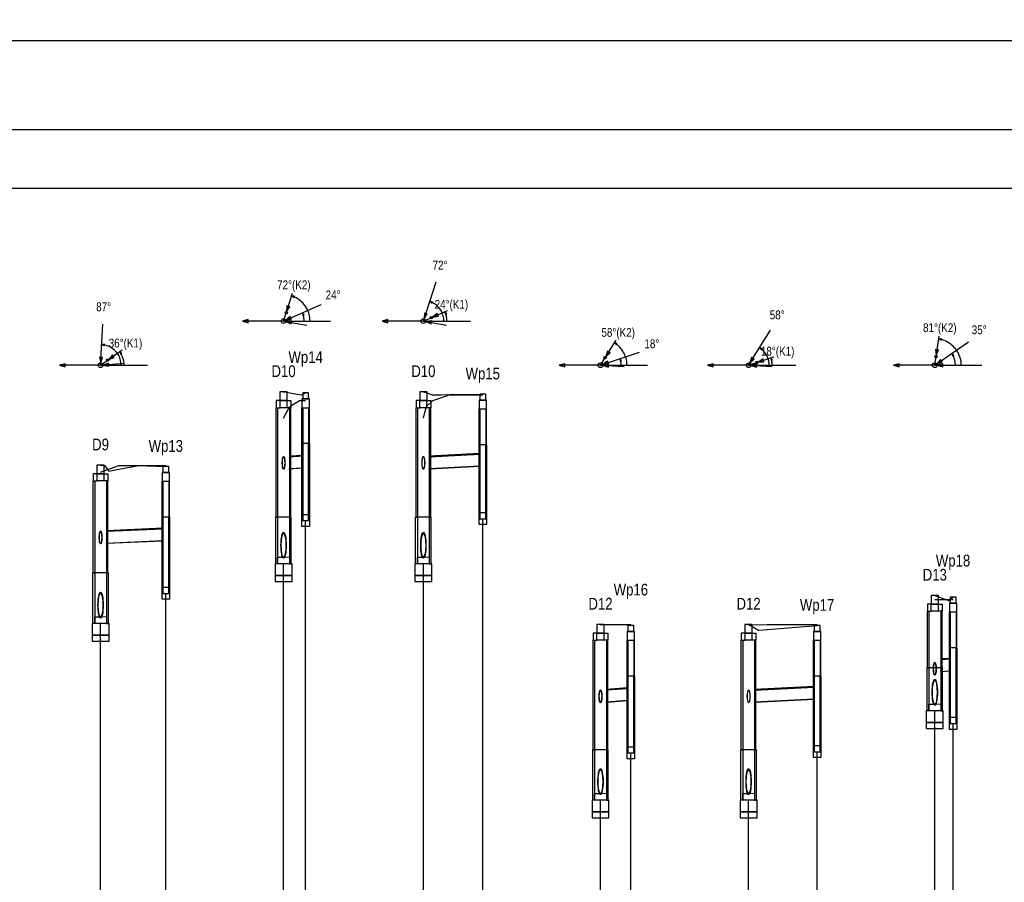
# Model space of a CAD drawing. Header units: metres. Extents: x 0 to 2625, y -705 to 306.
# Tile 30 of 34: x 1912 to 2079, y 159 to 306. Entities that reach past the tile are written whole.
import ezdxf
from ezdxf.enums import TextEntityAlignment as Align

# ---------------------------------------------------------------- set-up
doc = ezdxf.new("R2010")
doc.units = ezdxf.units.M
doc.header["$LTSCALE"] = 0.2
doc.layers.get('0').update_dxf_attribs({"color": 250, "linetype": 'CONTINUOUS'})
doc.layers.get('Defpoints').update_dxf_attribs({"linetype": 'CONTINUOUS'})
for name, color, linetype in [('Liczby', 7, 'CONTINUOUS'), ('Linie_tabeli', 7, 'CONTINUOUS'), ('Odcinki', 7, 'CONTINUOUS'), ('Opis_wl', 7, 'CONTINUOUS'), ('Osie', 7, 'CONTINUOUS'), ('Teren_istn', 3, 'CONTINUOUS'), ('Teren_proj', 2, 'CONTINUOUS'), ('warstwa_nr_0', 8, 'CONTINUOUS'), ('Wezly', 7, 'CONTINUOUS'), ('Wymiary', 7, 'CONTINUOUS')]:
    doc.layers.add(name, color=color, linetype=linetype)
doc.styles.get("Standard").update_dxf_attribs({"font": 'arial.ttf'})
doc.dimstyles.new('ISO-25', dxfattribs={"dimtxt": 2.5, "dimasz": 2.5, "dimexe": 1.25, "dimexo": 0.625, "dimtad": 1, "dimdec": 4, "dimdsep": 46, "dimtxsty": 'Standard', "dimcen": 2.5, "dimadec": 0, "dimazin": 0, "dimtfac": 1, "dimtdec": 4, "dimtmove": 0, "dimatfit": 3, "dimfxl": 1, "dimtolj": 1, "dimtzin": 0, "dimarcsym": 0})

# ---------------------------------------------------------------- blocks, each defined once
blk = doc.blocks.new('*D3')
at = {"color": 0, "lineweight": -2, "transparency": 16777216}
for p, q in [((0, 287.62), (0, 303.44)), ((2625.3, 287.62), (2625.3, 303.44)), ((2.5, 302.19), (2622.8, 302.19))]:
    blk.add_line(p, q, dxfattribs=at)
at = {"color": 0, "transparency": 16777216}
for points in [[(2.5, 302.61), (2.5, 301.77), (0, 302.19)], [(2622.8, 302.61), (2622.8, 301.77), (2625.3, 302.19)]]:
    blk.add_solid(points, dxfattribs=at)
at = {"layer": 'Defpoints', "color": 0, "transparency": 16777216}
for p in [(2625.3, 302.19), (0, 287), (2625.3, 287)]:
    blk.add_point(p, dxfattribs=at)
at = {"color": 0, "transparency": 16777216, "insert": (1312.65, 304.09), "char_height": 2.5, "attachment_point": 5}
blk.add_mtext('\\A1;2625.2962', dxfattribs=at)

msp = doc.modelspace()

# ---------------------------------------------------------------- linework, layer by layer
at = {"layer": 'Linie_tabeli'}
msp.add_lwpolyline([(30, 0), (2615.2962, 0), (2615.2962, 277), (30, 277)], close=True, dxfattribs=at)
for points in [[(1990.1991, 100), (1990.1991, 220.9304)], [(1960.1064, 100), (1960.1064, 220.625)], [(1956.3485, 100), (1956.3485, 213.3008)], [(1980.1064, 100), (1980.1064, 213.3008)], [(1936.3485, 100), (1936.3485, 208.2609)], [(1925.2607, 100), (1925.2607, 203.1369)], [(2066.9994, 100), (2066.9994, 188.3278)], [(2070.1004, 100), (2070.1004, 186.1528)], [(2015.3619, 100), (2015.3619, 181.1652)], [(2046.9994, 100), (2046.9994, 181.3598)], [(2010.1991, 100), (2010.1991, 173.1529)], [(2035.3619, 100), (2035.3619, 173.1529)]]:
    msp.add_lwpolyline(points, dxfattribs=at)
at = {"layer": 'Odcinki'}
for points in [[(1957.3485, 231.4788), (1959.6064, 231.5985), (1959.6064, 231.6985), (1957.3485, 231.5788)], [(1981.1064, 231.4758), (1989.6991, 231.9054), (1989.6991, 232.0054), (1981.1064, 231.5758)], [(1957.3485, 229.4788), (1959.6064, 229.5985), (1959.6064, 229.4985), (1957.3485, 229.3788)], [(1981.1064, 229.4758), (1989.6991, 229.9054), (1989.6991, 229.8054), (1981.1064, 229.3758)], [(1926.2607, 218.8069), (1935.8485, 219.2384), (1935.8485, 219.3384), (1926.2607, 218.9069)], [(1926.2607, 216.8069), (1935.8485, 217.2384), (1935.8485, 217.1384), (1926.2607, 216.7069)], [(2067.9994, 197.0173), (2069.6004, 197.1206), (2069.6004, 197.2206), (2067.9994, 197.1173)], [(2067.9994, 195.0173), (2069.6004, 195.1206), (2069.6004, 195.0206), (2067.9994, 194.9173)], [(2036.3619, 191.8279), (2046.4994, 192.3348), (2046.4994, 192.4348), (2036.3619, 191.9279)], [(2011.1991, 191.8529), (2014.8619, 192.1277), (2014.8619, 192.2277), (2011.1991, 191.9529)], [(2011.1991, 189.8529), (2014.8619, 190.1277), (2014.8619, 190.0277), (2011.1991, 189.7529)], [(2036.3619, 189.8279), (2046.4994, 190.3348), (2046.4994, 190.2348), (2036.3619, 189.7279)]]:
    msp.add_lwpolyline(points, close=True, dxfattribs=at)
at = {"layer": 'Opis_wl'}
for centre, major_axis in [((1956.3485, 230.4258), (0, -1.1)), ((1956.3485, 230.4258), (0, -1)), ((1980.1064, 230.4258), (0, -1.1)), ((1980.1064, 230.4258), (0, -1)), ((1925.2607, 217.7619), (0, -1.1)), ((1925.2607, 217.7619), (0, -1)), ((1956.3485, 216.4258), (0, -2.2)), ((1956.3485, 216.4258), (0, -2)), ((1980.1064, 216.4258), (0, -2.2)), ((1980.1064, 216.4258), (0, -2)), ((1925.2607, 206.2619), (0, -2.2)), ((1925.2607, 206.2619), (0, -2)), ((2066.9994, 195.4528), (0, -1.1)), ((2066.9994, 195.4528), (0, -1)), ((2066.9994, 191.4528), (0, -2.2)), ((2066.9994, 191.4528), (0, -2)), ((2010.1991, 190.7779), (0, -1.1)), ((2010.1991, 190.7779), (0, -1)), ((2035.3619, 190.7779), (0, -1.1)), ((2035.3619, 190.7779), (0, -1)), ((2010.1991, 176.2779), (0, -2.2)), ((2010.1991, 176.2779), (0, -2)), ((2035.3619, 176.2779), (0, -2.2)), ((2035.3619, 176.2779), (0, -2))]:
    msp.add_ellipse(centre, major_axis=major_axis, ratio=0.2, dxfattribs=at)
at = {"layer": 'Osie'}
for p, q in [((1956.3485, 254.4975), (1964.3485, 254.4975)), ((1980.1064, 254.4975), (1988.1064, 254.4975)), ((1925.2607, 247), (1933.2607, 247)), ((2010.1991, 247), (2018.1991, 247)), ((2035.3619, 247), (2043.3619, 247)), ((2066.9994, 247), (2074.9994, 247))]:
    msp.add_line(p, q, dxfattribs=at)
at = {"layer": 'Teren_istn'}
for points in [[(1956.3485, 238), (1956.8592, 239), (1957.4445, 240), (1959.0321, 241), (1960.1064, 241)], [(1980.1064, 238), (1980.3382, 239), (1980.6471, 240), (1981.7344, 241), (1984.5477, 242), (1990.1991, 242)], [(1925.2607, 228.8294), (1925.6965, 229), (1928.3421, 230), (1933.1626, 230), (1936.3485, 230)], [(2066.9994, 207.2168), (2070.1004, 207.2168)], [(2010.1991, 202.8918), (2012.6919, 203), (2015.3619, 203)], [(2035.3619, 202.8918), (2038.4897, 203), (2043.5045, 203), (2046.9994, 203)]]:
    msp.add_lwpolyline(points, dxfattribs=at)
at = {"layer": 'Teren_proj'}
for points in [[(1956.3485, 242.4975), (1956.8592, 242.4146), (1957.4445, 242.3196), (1959.0321, 242.0618), (1959.4129, 242), (1959.4682, 242), (1960.1064, 242.3)], [(1980.1064, 242.4975), (1980.3382, 242.4217), (1980.6471, 242.3205), (1981.6265, 242), (1981.7344, 242), (1983.1225, 242), (1984.5477, 242.0201), (1990.1991, 242.1)], [(1925.2607, 230.049), (1925.6965, 230.018), (1925.9498, 230), (1926.6416, 229), (1926.6576, 229), (1928.3421, 229.3292), (1931.7748, 230), (1931.9122, 230), (1933.1626, 229.9436), (1936.3485, 229.8)], [(2066.9994, 207.9251), (2069.4789, 207), (2069.4995, 207), (2070.1004, 207.6)], [(2010.1991, 203.0018), (2012.6919, 203.0007), (2014.2485, 203), (2015.3619, 202.8)], [(2035.3619, 203.0018), (2035.4281, 203), (2037.065, 202), (2037.078, 202), (2038.4897, 202.1138), (2043.5045, 202.5182), (2046.9994, 202.8)]]:
    msp.add_lwpolyline(points, dxfattribs=at)
at = {"layer": 'warstwa_nr_0'}
msp.add_lwpolyline([(0, -10), (2625.2962, -10), (2625.2962, 287), (0, 287)], close=True, dxfattribs=at)
at = {"layer": 'Wezly'}
for p, q in [((1956.9485, 240.9975), (1955.7485, 240.9975)), ((1980.7064, 240.9975), (1979.5064, 240.9975)), ((1956.9485, 239.7975), (1955.7485, 239.7975)), ((1980.7064, 239.7975), (1979.5064, 239.7975)), ((1960.6064, 233.7), (1959.6064, 233.7)), ((1990.6991, 233.5), (1989.6991, 233.5)), ((1925.8607, 228.549), (1924.6607, 228.549)), ((1925.8607, 227.349), (1924.6607, 227.349)), ((1936.8485, 221.2), (1935.8485, 221.2)), ((1957.4685, 221.1975), (1955.2285, 221.1975)), ((1981.2264, 221.1975), (1978.9864, 221.1975)), ((1926.3807, 211.749), (1924.1407, 211.749)), ((2067.5994, 206.4251), (2066.3994, 206.4251)), ((2067.5994, 205.2251), (2066.3994, 205.2251)), ((2010.7991, 201.5018), (2009.5991, 201.5018)), ((2035.9619, 201.5018), (2034.7619, 201.5018)), ((2010.7991, 200.3018), (2009.5991, 200.3018)), ((2035.9619, 200.3018), (2034.7619, 200.3018)), ((2070.6004, 199), (2069.6004, 199)), ((2015.8619, 194.2), (2014.8619, 194.2)), ((2047.4994, 194.2), (2046.4994, 194.2)), ((2068.1194, 195.6251), (2065.8794, 195.6251)), ((2011.3191, 181.7018), (2009.0791, 181.7018)), ((2036.4819, 181.7018), (2034.2419, 181.7018))]:
    msp.add_line(p, q, dxfattribs=at)
for points in [[(1955.7485, 240.9975), (1955.0985, 240.9975), (1955.0985, 239.7975), (1955.7485, 239.7975)], [(1955.7245, 240.9975), (1956.9725, 240.9975), (1956.9725, 242.4975), (1955.7245, 242.4975)], [(1956.9485, 240.9975), (1957.5985, 240.9975), (1957.5985, 239.7975), (1956.9485, 239.7975)], [(1959.4814, 239.8), (1960.7314, 239.8), (1960.7314, 241.3), (1959.4814, 241.3)], [(1959.6064, 241.3), (1960.6064, 241.3), (1960.6064, 242.3), (1959.6064, 242.3)], [(1979.5064, 240.9975), (1978.8564, 240.9975), (1978.8564, 239.7975), (1979.5064, 239.7975)], [(1979.4824, 240.9975), (1980.7304, 240.9975), (1980.7304, 242.4975), (1979.4824, 242.4975)], [(1980.7064, 240.9975), (1981.3564, 240.9975), (1981.3564, 239.7975), (1980.7064, 239.7975)], [(1989.5741, 239.6), (1990.8241, 239.6), (1990.8241, 241.1), (1989.5741, 241.1)], [(1989.6991, 241.1), (1990.6991, 241.1), (1990.6991, 242.1), (1989.6991, 242.1)], [(1955.3485, 221.1975), (1955.0985, 221.1975), (1955.0985, 239.7975), (1955.3485, 239.7975)], [(1957.3485, 221.1975), (1957.5985, 221.1975), (1957.5985, 239.7975), (1957.3485, 239.7975)], [(1959.6064, 233.7), (1959.4814, 233.7), (1959.4814, 239.8), (1959.6064, 239.8)], [(1960.6064, 233.7), (1960.7314, 233.7), (1960.7314, 239.8), (1960.6064, 239.8)], [(1979.1064, 221.1975), (1978.8564, 221.1975), (1978.8564, 239.7975), (1979.1064, 239.7975)], [(1981.1064, 221.1975), (1981.3564, 221.1975), (1981.3564, 239.7975), (1981.1064, 239.7975)], [(1989.6991, 233.5), (1989.5741, 233.5), (1989.5741, 239.6), (1989.6991, 239.6)], [(1990.6991, 233.5), (1990.8241, 233.5), (1990.8241, 239.6), (1990.6991, 239.6)], [(1960.1064, 220.625), (1960.6064, 220.625), (1960.6064, 233.7), (1960.6481, 233.7), (1960.7314, 233.7), (1960.7314, 219.625), (1960.1064, 219.625), (1960.1064, 219.625), (1959.4814, 219.625), (1959.4814, 233.7), (1959.5647, 233.7), (1959.6064, 233.7), (1959.6064, 220.625)], [(1990.1991, 220.9304), (1990.6991, 220.9304), (1990.6991, 233.5), (1990.7407, 233.5), (1990.8241, 233.5), (1990.8241, 219.9304), (1990.1991, 219.9304), (1990.1991, 219.9304), (1989.5741, 219.9304), (1989.5741, 233.5), (1989.6574, 233.5), (1989.6991, 233.5), (1989.6991, 220.9304)], [(1924.6367, 228.549), (1925.8847, 228.549), (1925.8847, 230.049), (1924.6367, 230.049)], [(1935.8485, 228.8), (1936.8485, 228.8), (1936.8485, 229.8), (1935.8485, 229.8)], [(1924.6607, 228.549), (1924.0107, 228.549), (1924.0107, 227.349), (1924.6607, 227.349)], [(1925.8607, 228.549), (1926.5107, 228.549), (1926.5107, 227.349), (1925.8607, 227.349)], [(1935.7235, 227.3), (1936.9735, 227.3), (1936.9735, 228.8), (1935.7235, 228.8)], [(1924.2607, 211.749), (1924.0107, 211.749), (1924.0107, 227.349), (1924.2607, 227.349)], [(1926.2607, 211.749), (1926.5107, 211.749), (1926.5107, 227.349), (1926.2607, 227.349)], [(1935.8485, 221.2), (1935.7235, 221.2), (1935.7235, 227.3), (1935.8485, 227.3)], [(1936.8485, 221.2), (1936.9735, 221.2), (1936.9735, 227.3), (1936.8485, 227.3)], [(1936.3485, 208.2609), (1936.8485, 208.2609), (1936.8485, 221.2), (1936.8902, 221.2), (1936.9735, 221.2), (1936.9735, 207.2609), (1936.3485, 207.2609), (1936.3485, 207.2609), (1935.7235, 207.2609), (1935.7235, 221.2), (1935.8069, 221.2), (1935.8485, 221.2), (1935.8485, 208.2609)], [(1955.3485, 213.3008), (1955.0285, 213.3008), (1955.0285, 221.1975), (1955.3485, 221.1975)], [(1957.3485, 213.3008), (1957.6685, 213.3008), (1957.6685, 221.1975), (1957.3485, 221.1975)], [(1959.6064, 220.625), (1960.6064, 220.625), (1960.6064, 221.625), (1959.6064, 221.625)], [(1979.1064, 213.3008), (1978.7864, 213.3008), (1978.7864, 221.1975), (1979.1064, 221.1975)], [(1981.1064, 213.3008), (1981.4264, 213.3008), (1981.4264, 221.1975), (1981.1064, 221.1975)], [(1989.6991, 220.9304), (1990.6991, 220.9304), (1990.6991, 221.9304), (1989.6991, 221.9304)], [(1956.3485, 213.3008), (1955.3485, 213.3008), (1955.3485, 214.4258), (1956.3485, 214.4258), (1957.3485, 214.4788), (1957.3485, 213.3008)], [(1980.1064, 213.3008), (1979.1064, 213.3008), (1979.1064, 214.4258), (1980.1064, 214.4258), (1981.1064, 214.4758), (1981.1064, 213.3008)], [(1954.9085, 211.3008), (1957.7885, 211.3008), (1957.7885, 213.3008), (1954.9085, 213.3008)], [(1978.6664, 211.3008), (1981.5464, 211.3008), (1981.5464, 213.3008), (1978.6664, 213.3008)], [(1924.2607, 203.1369), (1923.9407, 203.1369), (1923.9407, 211.749), (1924.2607, 211.749)], [(1926.2607, 203.1369), (1926.5807, 203.1369), (1926.5807, 211.749), (1926.2607, 211.749)], [(1954.9085, 210.3008), (1957.7885, 210.3008), (1957.7885, 211.3008), (1954.9085, 211.3008)], [(1978.6664, 210.3008), (1981.5464, 210.3008), (1981.5464, 211.3008), (1978.6664, 211.3008)], [(1935.8485, 208.2609), (1936.8485, 208.2609), (1936.8485, 209.2609), (1935.8485, 209.2609)], [(2066.3754, 206.4251), (2067.6234, 206.4251), (2067.6234, 207.9251), (2066.3754, 207.9251)], [(2069.6004, 206.6), (2070.6004, 206.6), (2070.6004, 207.6), (2069.6004, 207.6)], [(2066.3994, 206.4251), (2065.7494, 206.4251), (2065.7494, 205.2251), (2066.3994, 205.2251)], [(2067.5994, 206.4251), (2068.2494, 206.4251), (2068.2494, 205.2251), (2067.5994, 205.2251)], [(2069.4754, 205.1), (2070.7254, 205.1), (2070.7254, 206.6), (2069.4754, 206.6)], [(1925.2607, 203.1369), (1924.2607, 203.1369), (1924.2607, 204.2619), (1925.2607, 204.2619), (1926.2607, 204.3069), (1926.2607, 203.1369)], [(2065.9994, 195.6251), (2065.7494, 195.6251), (2065.7494, 205.2251), (2065.9994, 205.2251)], [(2067.9994, 195.6251), (2068.2494, 195.6251), (2068.2494, 205.2251), (2067.9994, 205.2251)], [(2069.6004, 199), (2069.4754, 199), (2069.4754, 205.1), (2069.6004, 205.1)], [(2070.6004, 199), (2070.7254, 199), (2070.7254, 205.1), (2070.6004, 205.1)], [(1923.8207, 201.1369), (1926.7007, 201.1369), (1926.7007, 203.1369), (1923.8207, 203.1369)], [(2009.5751, 201.5018), (2010.8231, 201.5018), (2010.8231, 203.0018), (2009.5751, 203.0018)], [(2014.8619, 201.8), (2015.8619, 201.8), (2015.8619, 202.8), (2014.8619, 202.8)], [(2034.7379, 201.5018), (2035.9859, 201.5018), (2035.9859, 203.0018), (2034.7379, 203.0018)], [(2046.4994, 201.8), (2047.4994, 201.8), (2047.4994, 202.8), (2046.4994, 202.8)], [(1923.8207, 200.1369), (1926.7007, 200.1369), (1926.7007, 201.1369), (1923.8207, 201.1369)], [(2009.5991, 201.5018), (2008.9491, 201.5018), (2008.9491, 200.3018), (2009.5991, 200.3018)], [(2010.7991, 201.5018), (2011.4491, 201.5018), (2011.4491, 200.3018), (2010.7991, 200.3018)], [(2014.7369, 200.3), (2015.9869, 200.3), (2015.9869, 201.8), (2014.7369, 201.8)], [(2034.7619, 201.5018), (2034.1119, 201.5018), (2034.1119, 200.3018), (2034.7619, 200.3018)], [(2035.9619, 201.5018), (2036.6119, 201.5018), (2036.6119, 200.3018), (2035.9619, 200.3018)], [(2046.3744, 200.3), (2047.6244, 200.3), (2047.6244, 201.8), (2046.3744, 201.8)], [(2009.1991, 181.7018), (2008.9491, 181.7018), (2008.9491, 200.3018), (2009.1991, 200.3018)], [(2011.1991, 181.7018), (2011.4491, 181.7018), (2011.4491, 200.3018), (2011.1991, 200.3018)], [(2014.8619, 194.2), (2014.7369, 194.2), (2014.7369, 200.3), (2014.8619, 200.3)], [(2015.8619, 194.2), (2015.9869, 194.2), (2015.9869, 200.3), (2015.8619, 200.3)], [(2034.3619, 181.7018), (2034.1119, 181.7018), (2034.1119, 200.3018), (2034.3619, 200.3018)], [(2036.3619, 181.7018), (2036.6119, 181.7018), (2036.6119, 200.3018), (2036.3619, 200.3018)], [(2046.4994, 194.2), (2046.3744, 194.2), (2046.3744, 200.3), (2046.4994, 200.3)], [(2047.4994, 194.2), (2047.6244, 194.2), (2047.6244, 200.3), (2047.4994, 200.3)], [(2070.1004, 186.1528), (2070.6004, 186.1528), (2070.6004, 199), (2070.6421, 199), (2070.7254, 199), (2070.7254, 185.1528), (2070.1004, 185.1528), (2070.1004, 185.1528), (2069.4754, 185.1528), (2069.4754, 199), (2069.5587, 199), (2069.6004, 199), (2069.6004, 186.1528)], [(2015.3619, 181.1652), (2015.8619, 181.1652), (2015.8619, 194.2), (2015.9036, 194.2), (2015.9869, 194.2), (2015.9869, 180.1652), (2015.3619, 180.1652), (2015.3619, 180.1652), (2014.7369, 180.1652), (2014.7369, 194.2), (2014.8203, 194.2), (2014.8619, 194.2), (2014.8619, 181.1652)], [(2046.9994, 181.3598), (2047.4994, 181.3598), (2047.4994, 194.2), (2047.541, 194.2), (2047.6244, 194.2), (2047.6244, 180.3598), (2046.9994, 180.3598), (2046.9994, 180.3598), (2046.3744, 180.3598), (2046.3744, 194.2), (2046.4577, 194.2), (2046.4994, 194.2), (2046.4994, 181.3598)], [(2065.9994, 188.3278), (2065.6794, 188.3278), (2065.6794, 195.6251), (2065.9994, 195.6251)], [(2067.9994, 188.3278), (2068.3194, 188.3278), (2068.3194, 195.6251), (2067.9994, 195.6251)], [(2066.9994, 188.3278), (2065.9994, 188.3278), (2065.9994, 189.4528), (2066.9994, 189.4528), (2067.9994, 189.5173), (2067.9994, 188.3278)], [(2065.5594, 186.3278), (2068.4394, 186.3278), (2068.4394, 188.3278), (2065.5594, 188.3278)], [(2065.5594, 185.3278), (2068.4394, 185.3278), (2068.4394, 186.3278), (2065.5594, 186.3278)], [(2069.6004, 186.1528), (2070.6004, 186.1528), (2070.6004, 187.1528), (2069.6004, 187.1528)], [(2046.4994, 181.3598), (2047.4994, 181.3598), (2047.4994, 182.3598), (2046.4994, 182.3598)], [(2009.1991, 173.1529), (2008.8791, 173.1529), (2008.8791, 181.7018), (2009.1991, 181.7018)], [(2011.1991, 173.1529), (2011.5191, 173.1529), (2011.5191, 181.7018), (2011.1991, 181.7018)], [(2014.8619, 181.1652), (2015.8619, 181.1652), (2015.8619, 182.1652), (2014.8619, 182.1652)], [(2034.3619, 173.1529), (2034.0419, 173.1529), (2034.0419, 181.7018), (2034.3619, 181.7018)], [(2036.3619, 173.1529), (2036.6819, 173.1529), (2036.6819, 181.7018), (2036.3619, 181.7018)], [(2010.1991, 173.1529), (2009.1991, 173.1529), (2009.1991, 174.2779), (2010.1991, 174.2779), (2011.1991, 174.3529), (2011.1991, 173.1529)], [(2035.3619, 173.1529), (2034.3619, 173.1529), (2034.3619, 174.2779), (2035.3619, 174.2779), (2036.3619, 174.3279), (2036.3619, 173.1529)], [(2008.7591, 171.1529), (2011.6391, 171.1529), (2011.6391, 173.1529), (2008.7591, 173.1529)], [(2033.9219, 171.1529), (2036.8019, 171.1529), (2036.8019, 173.1529), (2033.9219, 173.1529)], [(2008.7591, 170.1529), (2011.6391, 170.1529), (2011.6391, 171.1529), (2008.7591, 171.1529)], [(2033.9219, 170.1529), (2036.8019, 170.1529), (2036.8019, 171.1529), (2033.9219, 171.1529)]]:
    msp.add_lwpolyline(points, close=True, dxfattribs=at)
at = {"layer": 'Wymiary'}
for p, q in [((1980.1064, 254.4975), (1982.2584, 261.1585)), ((1956.3485, 254.4975), (1957.8856, 259.2554)), ((1956.3485, 254.4975), (1962.7524, 257.3243)), ((1980.1064, 254.4975), (1984.2232, 256.3147)), ((1956.3485, 254.4975), (1949.3485, 254.4975)), ((1956.3485, 254.4975), (1960.2942, 253.8405)), ((1980.1064, 254.4975), (1973.1064, 254.4975)), ((1980.1064, 254.4975), (1984.0521, 253.8405)), ((1925.2607, 247), (1925.6591, 253.9887)), ((2035.3619, 247), (2039.0577, 252.9448)), ((2010.1991, 247), (2012.839, 251.2463)), ((2066.9994, 247), (2067.7465, 251.9439)), ((2066.9994, 247), (2072.736, 251.0114)), ((1925.2607, 247), (1928.921, 249.6177)), ((2010.1991, 247), (2016.8404, 249.2121)), ((2035.3619, 247), (2039.6313, 248.4221)), ((1925.2607, 247), (1918.2607, 247)), ((1925.2607, 247), (1929.2467, 247.3345)), ((2010.1991, 247), (2003.1991, 247)), ((2010.1991, 247), (2014.1947, 246.8118)), ((2035.3619, 247), (2028.3619, 247)), ((2035.3619, 247), (2039.3575, 246.8118)), ((2066.9994, 247), (2059.9994, 247)), ((2066.9994, 247), (2070.9989, 247.0615))]:
    msp.add_line(p, q, dxfattribs=at)
for points in [[(1960.8485, 254.4975), (1960.8396, 254.7804), (1960.8129, 255.0623), (1960.7686, 255.3418), (1960.7067, 255.6181), (1960.6277, 255.8899), (1960.5317, 256.1562), (1960.4191, 256.4159), (1960.2904, 256.668), (1960.1462, 256.9116), (1959.9869, 257.1456), (1959.8132, 257.3691), (1959.6258, 257.5813), (1959.4254, 257.7812), (1959.2128, 257.9682), (1958.989, 258.1414), (1958.7546, 258.3002), (1958.5108, 258.444), (1958.2584, 258.5721), (1957.9984, 258.6841), (1957.7319, 258.7796)], [(1983.6064, 254.4975), (1983.5995, 254.7176), (1983.5787, 254.9368), (1983.5442, 255.1542), (1983.4961, 255.3691), (1983.4346, 255.5805), (1983.36, 255.7876), (1983.2724, 255.9896), (1983.1723, 256.1857), (1983.0601, 256.3751), (1982.9362, 256.5571), (1982.8011, 256.731), (1982.6554, 256.896), (1982.4995, 257.0515), (1982.3342, 257.1969), (1982.1601, 257.3317), (1981.9778, 257.4552), (1981.7882, 257.567), (1981.5919, 257.6666), (1981.3897, 257.7538), (1981.1824, 257.828)], [(1984.1064, 254.4975), (1984.1029, 254.6637), (1984.0926, 254.8297), (1984.0753, 254.9951), (1984.0512, 255.1596), (1984.0203, 255.3229), (1983.9826, 255.4849), (1983.9382, 255.6451), (1983.8872, 255.8034), (1983.8297, 255.9593), (1983.7657, 256.1128)], [(1959.8485, 254.4975), (1959.8455, 254.643), (1959.8364, 254.7882), (1959.8213, 254.9329), (1959.8002, 255.0768), (1959.7732, 255.2198), (1959.7402, 255.3614), (1959.7014, 255.5017), (1959.6567, 255.6401), (1959.6064, 255.7766), (1959.5504, 255.9109)], [(2071.4994, 247), (2071.488, 247.3194), (2071.4541, 247.6372), (2071.3976, 247.9518), (2071.3189, 248.2616), (2071.2185, 248.565), (2071.0968, 248.8605), (2070.9544, 249.1467), (2070.792, 249.422), (2070.6105, 249.6851), (2070.4108, 249.9346), (2070.1939, 250.1694), (2069.9609, 250.3881), (2069.7129, 250.5898), (2069.4513, 250.7734), (2069.1773, 250.9379), (2068.8923, 251.0825), (2068.5977, 251.2066), (2068.2951, 251.3094), (2067.9859, 251.3905), (2067.6718, 251.4495)], [(1928.7607, 247), (1928.7507, 247.2647), (1928.7207, 247.5278), (1928.6709, 247.788), (1928.6015, 248.0436), (1928.513, 248.2932), (1928.4059, 248.5355), (1928.2808, 248.7689), (1928.1384, 248.9922), (1927.9795, 249.2041), (1927.805, 249.4034), (1927.616, 249.5889), (1927.4135, 249.7596), (1927.1986, 249.9145), (1926.9727, 250.0527), (1926.7369, 250.1734), (1926.4927, 250.276), (1926.2415, 250.3598), (1925.9846, 250.4243), (1925.7236, 250.4693), (1925.4599, 250.4943)], [(1929.2607, 247), (1929.2588, 247.1241), (1929.253, 247.2482), (1929.2434, 247.372), (1929.2299, 247.4954), (1929.2126, 247.6183), (1929.1915, 247.7407), (1929.1666, 247.8623), (1929.138, 247.9831), (1929.1056, 248.103), (1929.0695, 248.2218), (1929.0298, 248.3394), (1928.9864, 248.4558), (1928.9394, 248.5707), (1928.8889, 248.6841), (1928.8349, 248.7959), (1928.7774, 248.906), (1928.7166, 249.0142), (1928.6524, 249.1205), (1928.5849, 249.2247), (1928.5143, 249.3268)], [(2014.6991, 247), (2014.6933, 247.2282), (2014.676, 247.4558), (2014.6471, 247.6822), (2014.6068, 247.9069), (2014.5551, 248.1292), (2014.4923, 248.3486), (2014.4183, 248.5646), (2014.3336, 248.7765), (2014.2382, 248.9839), (2014.1324, 249.1861), (2014.0165, 249.3828), (2013.8907, 249.5733), (2013.7555, 249.7572), (2013.6111, 249.934), (2013.458, 250.1032), (2013.2964, 250.2644), (2013.1269, 250.4173), (2012.9499, 250.5614), (2012.7657, 250.6963), (2012.575, 250.8217)], [(2038.8619, 247), (2038.8574, 247.1775), (2038.8439, 247.3545), (2038.8214, 247.5306), (2038.7901, 247.7053), (2038.7499, 247.8783), (2038.701, 248.0489), (2038.6435, 248.2169), (2038.5776, 248.3817), (2038.5034, 248.543), (2038.4211, 248.7003), (2038.331, 248.8533), (2038.2332, 249.0014), (2038.128, 249.1445), (2038.0157, 249.282), (2037.8966, 249.4136), (2037.7709, 249.539), (2037.6391, 249.6579), (2037.5014, 249.77), (2037.3582, 249.8749), (2037.2098, 249.9724)], [(2013.6991, 247), (2013.6973, 247.1125), (2013.6919, 247.2249), (2013.6828, 247.3371), (2013.6702, 247.4489), (2013.654, 247.5602), (2013.6342, 247.671), (2013.6108, 247.7811), (2013.584, 247.8904), (2013.5536, 247.9987), (2013.5197, 248.1061)], [(2039.3619, 247), (2039.3598, 247.1286), (2039.3536, 247.257), (2039.3433, 247.3852), (2039.3289, 247.513), (2039.3103, 247.6403), (2039.2877, 247.7669), (2039.261, 247.8927), (2039.2303, 248.0176), (2039.1956, 248.1414), (2039.1569, 248.2641)], [(2070.4994, 247), (2070.4978, 247.1068), (2070.4929, 247.2134), (2070.4847, 247.3199), (2070.4734, 247.4261), (2070.4588, 247.5319), (2070.4409, 247.6372), (2070.4199, 247.7419), (2070.3957, 247.8459), (2070.3683, 247.9491), (2070.3377, 248.0514), (2070.3041, 248.1528), (2070.2674, 248.253), (2070.2277, 248.3522), (2070.1849, 248.45), (2070.1392, 248.5465), (2070.0906, 248.6416), (2070.039, 248.7351), (2069.9847, 248.827), (2069.9276, 248.9173), (2069.8677, 249.0057)]]:
    msp.add_lwpolyline(points, dxfattribs=at)
for points in [[(1957.7319, 258.7796), (1958.1517, 258.508), (1958.2313, 258.7543)], [(1981.1824, 257.828), (1981.6022, 257.5564), (1981.6817, 257.8027)], [(1956.8711, 256.1152), (1957.4144, 256.9548), (1956.9218, 257.1139)], [(1983.7657, 256.1128), (1983.8424, 255.6187), (1984.0792, 255.7232)], [(1949.3485, 254.4975), (1950.3144, 254.2387), (1950.3144, 254.7563)], [(1956.7144, 254.659), (1957.7026, 254.8123), (1957.4936, 255.2859)], [(1956.7431, 254.4318), (1957.6534, 254.0179), (1957.7384, 254.5285)], [(1959.5504, 255.9109), (1959.6271, 255.4168), (1959.8638, 255.5213)], [(1973.1064, 254.4975), (1974.0723, 254.2387), (1974.0723, 254.7563)], [(1980.2294, 254.8781), (1980.7726, 255.7177), (1980.28, 255.8769)], [(1980.501, 254.4318), (1981.4113, 254.0179), (1981.4963, 254.5285)], [(1981.6616, 255.184), (1982.6498, 255.3373), (1982.4408, 255.8109)], [(2067.6718, 251.4495), (2068.13, 251.2494), (2068.1687, 251.5053)], [(1925.4599, 250.4943), (1925.9347, 250.3376), (1925.9495, 250.596)], [(1928.5143, 249.3268), (1928.69, 248.8587), (1928.9005, 249.0093)], [(2011.0967, 248.4437), (2011.8265, 249.1274), (2011.3868, 249.4007)], [(2012.575, 250.8217), (2012.9168, 250.4568), (2013.0535, 250.6766)], [(2037.2098, 249.9724), (2037.5517, 249.6075), (2037.6883, 249.8273)], [(2067.2534, 248.6809), (2067.6537, 249.5973), (2067.1418, 249.6747)], [(1925.2835, 247.3994), (1925.5968, 248.349), (1925.0801, 248.3784)], [(1926.6435, 247.9889), (1927.5797, 248.3403), (1927.2786, 248.7613)], [(2010.5786, 247.1264), (2011.5768, 247.1861), (2011.4132, 247.6772)], [(2013.5197, 248.1061), (2013.5496, 247.6069), (2013.7951, 247.6887)], [(2035.5731, 247.3397), (2036.3029, 248.0234), (2035.8633, 248.2967)], [(2036.9748, 247.5372), (2037.973, 247.5969), (2037.8094, 248.088)], [(2039.1569, 248.2641), (2039.1868, 247.7649), (2039.4323, 247.8467)], [(2067.3272, 247.2292), (2068.2671, 247.5706), (2067.9705, 247.9949)], [(2069.8677, 249.0057), (2070.0384, 248.5357), (2070.2505, 248.6841)], [(1918.2607, 247), (1919.2266, 246.7412), (1919.2266, 247.2588)], [(1925.6593, 247.0335), (1926.6435, 246.8563), (1926.6002, 247.3722)], [(2003.1991, 247), (2004.165, 246.7412), (2004.165, 247.2588)], [(2010.5987, 246.9812), (2011.5513, 246.6772), (2011.5757, 247.1943)], [(2028.3619, 247), (2029.3278, 246.7412), (2029.3278, 247.2588)], [(2035.7615, 246.9812), (2036.7141, 246.6772), (2036.7385, 247.1943)], [(2059.9994, 247), (2060.9653, 246.7412), (2060.9653, 247.2588)], [(2067.3994, 247.0062), (2068.3691, 246.7622), (2068.3612, 247.2798)]]:
    msp.add_lwpolyline(points, close=True, dxfattribs=at)
for centre, radius in [((1956.8096, 255.9249), 0.2), ((1956.3485, 254.4975), 0.4), ((1980.1064, 254.4975), 0.4), ((1981.4787, 255.1033), 0.2), ((1926.4808, 247.8726), 0.2), ((2010.9911, 248.2739), 0.2), ((2036.785, 247.474), 0.2), ((2067.2235, 248.4832), 0.2), ((1925.2607, 247), 0.4), ((2010.1991, 247), 0.4), ((2035.3619, 247), 0.4), ((2066.9994, 247), 0.4)]:
    msp.add_circle(centre, radius, dxfattribs=at)

# ---------------------------------------------------------------- texts
at = {"layer": 'Liczby', "width": 0.8}
for s, height, p in [('72%%D', 1.5, (1982.9347, 263.252)), ('72%%D(K2)', 1.5, (1958.1008, 259.9215)), ('24%%D', 1.5, (1964.765, 258.2127)), ('87%%D', 1.5, (1925.7844, 256.1851)), ('24%%D(K1)', 1.5, (1984.8635, 256.5974)), ('58%%D', 1.5, (2040.2193, 254.8132)), ('81%%D(K2)', 1.5, (2067.8511, 252.636)), ('58%%D(K2)', 1.5, (2013.2086, 251.8408)), ('35%%D', 1.5, (2074.539, 252.2721)), ('36%%D(K1)', 1.5, (1929.4904, 250.0249)), ('18%%D', 1.5, (2018.9276, 249.9073)), ('Wp14', 2, (1960.1064, 247.3975)), ('18%%D(K1)', 1.5, (2040.2954, 248.6433)), ('D10', 2, (1956.3485, 244.9975)), ('D10', 2, (1980.1064, 244.9975)), ('Wp15', 2, (1990.1991, 244.6)), ('D9', 2, (1925.2607, 232.549)), ('Wp13', 2, (1936.3485, 232.3)), ('Wp18', 2, (2070.1004, 212.8251)), ('D13', 2, (2066.9994, 210.4251)), ('Wp16', 2, (2015.3619, 207.9018)), ('D12', 2, (2010.1991, 205.5018)), ('D12', 2, (2035.3619, 205.5018)), ('Wp17', 2, (2046.9994, 205.3))]:
    msp.add_text(s, height=height, dxfattribs=at).set_placement(p, align=Align.CENTER)

# ---------------------------------------------------------------- dimensions: what is measured, and where the dimension line sits
dim = msp.add_linear_dim(base=(2625.2962, 302.18872), p1=(0, 287), p2=(2625.2962, 287), dimstyle='ISO-25')
dim.commit()
dim.dimension.update_dxf_attribs({"geometry": '*D3', "text_midpoint": (1312.6481, 304.09015)})

doc.saveas('drawing.dxf')
